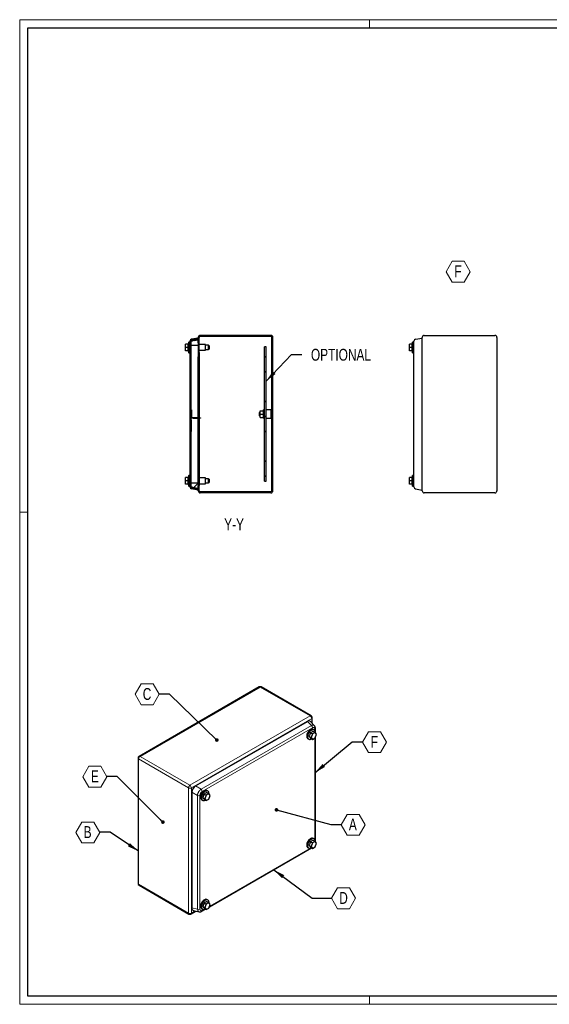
# Model space of a CAD drawing. Header units: millimetres. Extents: x 0 to 1682, y 0 to 1188.
# Tile 1 of 3: x 0 to 639, y 0 to 1188. Entities that reach past the tile are written whole.
import ezdxf

# ---------------------------------------------------------------- set-up
doc = ezdxf.new("R2010")
doc.units = ezdxf.units.MM
doc.header["$LTSCALE"] = 2
doc.styles.add('SLDTEXTSTYLE0', font='TXT', dxfattribs={"width": 0.75})
doc.dimstyles.new('SLDDIMSTYLE4', dxfattribs={"dimtxt": 0.18, "dimasz": 4.34188, "dimexe": 0, "dimexo": 0.0625, "dimgap": 0, "dimtad": 0, "dimtih": 1, "dimtoh": 1, "dimdec": 0, "dimrnd": 1e-09, "dimzin": 0, "dimdsep": 46, "dimtxsty": 'Standard', "dimblk1": 'DOT', "dimblk2": 'DOT', "dimsah": 1, "dimcen": 0.09, "dimadec": 0, "dimazin": 0, "dimtfac": 4.34188, "dimtdec": 0, "dimtofl": 0, "dimtmove": 0, "dimatfit": 3, "dimldrblk": 'DOT', "dimfxl": 1, "dimfrac": 2, "dimtolj": 1, "dimtzin": 0, "dimarcsym": 0})
doc.dimstyles.new('SLDDIMSTYLE5', dxfattribs={"dimtxt": 0.18, "dimasz": 14.111111, "dimexe": 0, "dimexo": 0.0625, "dimgap": 0, "dimtad": 0, "dimtih": 1, "dimtoh": 1, "dimdec": 0, "dimrnd": 1e-09, "dimzin": 0, "dimdsep": 46, "dimtxsty": 'Standard', "dimsah": 1, "dimcen": 0.09, "dimadec": 0, "dimazin": 0, "dimtfac": 14.111111, "dimtdec": 0, "dimtofl": 0, "dimtmove": 0, "dimatfit": 3, "dimfxl": 1, "dimfrac": 2, "dimtolj": 1, "dimtzin": 0, "dimarcsym": 0})
pattern_1 = [(45, (0, 0), (-35.921, 35.921), []), (45, (17.96, 0), (-35.921, 35.921), []), (45, (35.92, 0), (-35.921, 35.921), [])]

# ---------------------------------------------------------------- blocks, each defined once
blk = doc.blocks.new('SW_NOTE_0_9')
at = {"color": 0, "linetype": 'Continuous', "lineweight": 18}
for p, q in [((-9.8, 10.8), (-2.6, 23.4)), ((-2.6, 23.4), (11.8, 23.4)), ((11.8, 23.4), (19.1, 10.8)), ((-2.6, -1.7), (-9.8, 10.8)), ((19.1, 10.8), (11.8, -1.7)), ((11.8, -1.7), (-2.6, -1.7))]:
    blk.add_line(p, q, dxfattribs=at)
at = {"color": 0, "linetype": 'Continuous', "lineweight": 18, "insert": (0, 18.4), "char_height": 14.3, "attachment_point": 1, "style": 'SLDTEXTSTYLE0'}
blk.add_mtext('F', dxfattribs=at)
blk = doc.blocks.new('SW_NOTE_0_13')
at = {"color": 0, "linetype": 'Continuous', "lineweight": 18}
for p, q in [((-28.9, -0.2), (-21.7, 12.3)), ((-21.7, 12.3), (-7.2, 12.3)), ((-7.2, 12.3), (0, -0.2)), ((-21.7, -12.8), (-28.9, -0.2)), ((0, -0.2), (-7.2, -12.8)), ((-7.2, -12.8), (-21.7, -12.8))]:
    blk.add_line(p, q, dxfattribs=at)
at = {"color": 0, "linetype": 'Continuous', "lineweight": 18, "insert": (-14.6, 7.3), "char_height": 14.3, "attachment_point": 2, "style": 'SLDTEXTSTYLE0'}
blk.add_mtext('C', dxfattribs=at)
blk = doc.blocks.new('_Dot')
at = {"color": 0, "linetype": 'ByBlock', "lineweight": -2}
blk.add_line((-0.5, 0), (-1, 0), dxfattribs=at)
at = {"color": 0, "linetype": 'ByBlock', "const_width": 0.5}
blk.add_lwpolyline([(-0.25, 0, 1), (0.25, 0, 1)], format="xyb", close=True, dxfattribs=at)
blk = doc.blocks.new('SW_NOTE_0_14')
at = {"color": 0, "linetype": 'Continuous', "lineweight": 18}
for p, q in [((-28.9, -0.2), (-21.7, 12.3)), ((-21.7, 12.3), (-7.2, 12.3)), ((-7.2, 12.3), (0, -0.2)), ((-21.7, -12.8), (-28.9, -0.2)), ((0, -0.2), (-7.2, -12.8)), ((-7.2, -12.8), (-21.7, -12.8))]:
    blk.add_line(p, q, dxfattribs=at)
at = {"color": 0, "linetype": 'Continuous', "lineweight": 18, "insert": (-14.6, 7.3), "char_height": 14.3, "attachment_point": 2, "style": 'SLDTEXTSTYLE0'}
blk.add_mtext('B', dxfattribs=at)
blk = doc.blocks.new('SW_NOTE_0_15')
at = {"color": 0, "linetype": 'Continuous', "lineweight": 18}
for p, q in [((-28.9, -0.2), (-21.7, 12.3)), ((-21.7, 12.3), (-7.2, 12.3)), ((-7.2, 12.3), (0, -0.2)), ((-21.7, -12.8), (-28.9, -0.2)), ((0, -0.2), (-7.2, -12.8)), ((-7.2, -12.8), (-21.7, -12.8))]:
    blk.add_line(p, q, dxfattribs=at)
at = {"color": 0, "linetype": 'Continuous', "lineweight": 18, "insert": (-14.4, 7.3), "char_height": 14.3, "attachment_point": 2, "style": 'SLDTEXTSTYLE0'}
blk.add_mtext('E', dxfattribs=at)
blk = doc.blocks.new('SW_NOTE_0_16')
at = {"color": 0, "linetype": 'Continuous', "lineweight": 18}
for p, q in [((0, -0.2), (7.2, 12.3)), ((7.2, 12.3), (21.7, 12.3)), ((21.7, 12.3), (28.9, -0.2)), ((7.2, -12.8), (0, -0.2)), ((28.9, -0.2), (21.7, -12.8)), ((21.7, -12.8), (7.2, -12.8))]:
    blk.add_line(p, q, dxfattribs=at)
at = {"color": 0, "linetype": 'Continuous', "lineweight": 18, "insert": (14.3, 7.3), "char_height": 14.3, "attachment_point": 2, "style": 'SLDTEXTSTYLE0'}
blk.add_mtext('D', dxfattribs=at)
blk = doc.blocks.new('SW_NOTE_0_17')
at = {"color": 0, "linetype": 'Continuous', "lineweight": 18}
for p, q in [((0, -0.2), (7.2, 12.3)), ((7.2, 12.3), (21.7, 12.3)), ((21.7, 12.3), (28.9, -0.2)), ((7.2, -12.8), (0, -0.2)), ((28.9, -0.2), (21.7, -12.8)), ((21.7, -12.8), (7.2, -12.8))]:
    blk.add_line(p, q, dxfattribs=at)
at = {"color": 0, "linetype": 'Continuous', "lineweight": 18, "insert": (13.9, 7.3), "char_height": 14.3, "attachment_point": 2, "style": 'SLDTEXTSTYLE0'}
blk.add_mtext('A', dxfattribs=at)
blk = doc.blocks.new('SW_NOTE_0_18')
at = {"color": 0, "linetype": 'Continuous', "lineweight": 18}
for p, q in [((0, -0.2), (7.2, 12.3)), ((7.2, 12.3), (21.7, 12.3)), ((21.7, 12.3), (28.9, -0.2)), ((7.2, -12.8), (0, -0.2)), ((28.9, -0.2), (21.7, -12.8)), ((21.7, -12.8), (7.2, -12.8))]:
    blk.add_line(p, q, dxfattribs=at)
at = {"color": 0, "linetype": 'Continuous', "lineweight": 18, "insert": (14.3, 7.3), "char_height": 14.3, "attachment_point": 2, "style": 'SLDTEXTSTYLE0'}
blk.add_mtext('F', dxfattribs=at)

msp = doc.modelspace()

# ---------------------------------------------------------------- hatches: boundary and pattern name
at = {"linetype": 'Continuous', "lineweight": 18}
h = msp.add_hatch(dxfattribs=at)
h.set_pattern_fill('Metalli DIN 128', scale=2, style=0, pattern_type=2)
h.set_pattern_definition(pattern_1)
edge = h.paths.add_edge_path(flags=0)
edge.add_line((215.392, 803.61), (207.376, 802.196))
edge.add_arc((207.792, 799.833), 2.4, 100, 180)
edge.add_line((205.392, 799.833), (205.392, 624.037))
edge.add_arc((207.792, 624.037), 2.4, 180, 260)
edge.add_line((207.376, 621.674), (215.392, 620.26))
edge.add_line((215.392, 620.26), (215.392, 621.479))
edge.add_line((215.392, 621.479), (207.584, 622.855))
edge.add_arc((207.792, 624.037), 1.2, 180, 260, ccw=False)
edge.add_line((206.592, 624.037), (206.592, 799.833))
edge.add_arc((207.792, 799.833), 1.2, 100, 180, ccw=False)
edge.add_line((207.584, 801.015), (215.392, 802.392))
edge.add_line((215.392, 802.392), (215.392, 803.61))
h = msp.add_hatch(dxfattribs=at)
h.set_pattern_fill('Metalli DIN 128', scale=2, style=0, pattern_type=2)
h.set_pattern_definition(pattern_1)
h.paths.add_polyline_path([(215.392, 794.685), (215.392, 801.735), (210.792, 800.924), (210.392, 801.238), (206.592, 799.385), (206.592, 794.685)], flags=0)
h = msp.add_hatch(dxfattribs=at)
h.set_pattern_fill('Metalli DIN 128', scale=2, style=0, pattern_type=2)
h.set_pattern_definition(pattern_1)
edge = h.paths.add_edge_path(flags=0)
edge.add_line((215.392, 625.735), (215.392, 619.335))
edge.add_arc((217.792, 619.335), 2.4, 180, 270)
edge.add_line((217.792, 616.935), (302.992, 616.935))
edge.add_arc((302.992, 619.335), 2.4, 270, 360)
edge.add_line((305.392, 619.335), (305.392, 804.535))
edge.add_arc((302.992, 804.535), 2.4, 0, 90)
edge.add_line((302.992, 806.935), (217.792, 806.935))
edge.add_arc((217.792, 804.535), 2.4, 90, 180)
edge.add_line((215.392, 804.535), (215.392, 798.135))
edge.add_line((215.392, 798.135), (216.592, 798.135))
edge.add_line((216.592, 798.135), (216.592, 804.535))
edge.add_arc((217.792, 804.535), 1.2, 90, 180, ccw=False)
edge.add_line((217.792, 805.735), (302.992, 805.735))
edge.add_arc((302.992, 804.535), 1.2, 0, 90, ccw=False)
edge.add_line((304.192, 804.535), (304.192, 619.335))
edge.add_arc((302.992, 619.335), 1.2, 270, 360, ccw=False)
edge.add_line((302.992, 618.135), (217.792, 618.135))
edge.add_arc((217.792, 619.335), 1.2, 180, 270, ccw=False)
edge.add_line((216.592, 619.335), (216.592, 625.735))
edge.add_line((216.592, 625.735), (215.392, 625.735))
h = msp.add_hatch(dxfattribs=at)
h.set_pattern_fill('Metalli DIN 128', scale=2, style=0, pattern_type=2)
h.set_pattern_definition(pattern_1)
h.paths.add_polyline_path([(297.192, 630.935), (297.192, 792.935), (295.192, 792.935), (295.192, 630.935)], flags=0)
h = msp.add_hatch(dxfattribs=at)
h.set_pattern_fill('Metalli DIN 128', scale=2, style=0, pattern_type=2)
h.set_pattern_definition(pattern_1)
h.paths.add_polyline_path([(210.392, 622.632), (210.792, 622.946), (215.392, 622.135), (215.392, 629.185), (206.592, 629.185), (206.592, 624.485)], flags=0)

# ---------------------------------------------------------------- linework, layer by layer
at = {"color": 7, "linetype": 'Continuous', "lineweight": 18}
for p, q in [((0.007, 1187.837), (0.007, -0.163)), ((1682.007, 1187.837), (0.007, 1187.837)), ((422.007, 1177.837), (422.007, 1187.837)), ((10.007, 593.837), (0.007, 593.837)), ((1672.007, 9.837), (10.007, 9.837)), ((422.007, 9.837), (422.007, -0.163)), ((0.007, -0.163), (1682.007, -0.163))]:
    msp.add_line(p, q, dxfattribs=at)
at = {"color": 7, "linetype": 'Continuous', "lineweight": 25}
for p, q in [((10.007, 9.837), (10.007, 1177.837)), ((10.007, 1177.837), (1672.007, 1177.837)), ((199.792, 792.435), (199.792, 796.435)), ((203.342, 796.435), (199.792, 796.435)), ((203.792, 798.86), (203.188, 796.435)), ((203.792, 786.01), (203.792, 798.86)), ((204.792, 798.835), (203.792, 798.835)), ((205.392, 798.86), (204.792, 798.86)), ((204.792, 786.01), (204.792, 798.86)), ((205.392, 799.833), (205.392, 624.037)), ((206.592, 799.385), (210.392, 801.238)), ((206.592, 799.833), (206.592, 624.037)), ((206.592, 794.685), (206.592, 799.385)), ((215.392, 803.61), (207.376, 802.196)), ((215.392, 802.392), (207.584, 801.015)), ((210.392, 801.238), (210.792, 800.924)), ((210.792, 800.924), (215.392, 801.735)), ((215.392, 798.135), (215.392, 804.535)), ((215.392, 803.61), (215.392, 802.392)), ((215.392, 801.735), (215.392, 794.685)), ((215.392, 798.135), (216.592, 798.135)), ((216.592, 798.135), (216.592, 804.535)), ((216.592, 792.335), (216.592, 798.135)), ((302.992, 806.935), (217.792, 806.935)), ((302.992, 805.735), (217.792, 805.735)), ((304.192, 619.335), (304.192, 804.535)), ((305.392, 619.335), (305.392, 804.535)), ((469.941, 792.435), (469.941, 796.435)), ((473.491, 796.435), (469.941, 796.435)), ((473.941, 798.86), (473.336, 796.435)), ((473.941, 786.01), (473.941, 798.86)), ((474.941, 798.835), (473.941, 798.835)), ((475.541, 798.86), (474.941, 798.86)), ((474.941, 786.01), (474.941, 798.86)), ((475.541, 627.894), (475.541, 795.976)), ((477.524, 802.196), (485.541, 803.61)), ((485.541, 619.335), (485.541, 804.535)), ((487.941, 806.935), (573.141, 806.935)), ((575.541, 804.535), (575.541, 619.335)), ((199.792, 788.435), (199.792, 792.435)), ((203.342, 792.435), (199.792, 792.435)), ((203.342, 788.435), (199.792, 788.435)), ((203.188, 788.435), (203.792, 786.01)), ((203.792, 786.035), (204.792, 786.035)), ((204.792, 786.01), (205.392, 786.01)), ((215.392, 794.685), (206.592, 794.685)), ((215.392, 794.685), (215.392, 781.085)), ((216.592, 786.335), (215.392, 786.335)), ((224.212, 795.935), (216.592, 795.935)), ((216.592, 786.335), (216.592, 792.335)), ((216.592, 788.935), (224.212, 788.935)), ((216.592, 786.335), (216.592, 707.435)), ((224.212, 788.935), (224.212, 795.935)), ((227.892, 794.935), (224.212, 794.935)), ((224.212, 789.935), (227.892, 789.935)), ((228.392, 794.435), (227.892, 794.935)), ((227.892, 789.935), (227.892, 794.935)), ((227.892, 789.935), (228.392, 790.435)), ((228.392, 794.435), (228.392, 790.435)), ((295.192, 630.935), (295.192, 792.935)), ((297.192, 792.935), (295.192, 792.935)), ((297.192, 630.935), (297.192, 792.935)), ((473.491, 792.435), (469.941, 792.435)), ((469.941, 788.435), (469.941, 792.435)), ((473.491, 788.435), (469.941, 788.435)), ((473.336, 788.435), (473.941, 786.01)), ((473.941, 786.035), (474.941, 786.035)), ((474.941, 786.01), (475.541, 786.01)), ((215.392, 707.435), (215.392, 781.085)), ((206.592, 716.935), (207.092, 716.935)), ((207.092, 716.435), (206.592, 716.435)), ((207.092, 716.935), (207.092, 716.435)), ((207.092, 716.435), (207.092, 707.435)), ((289.692, 714.435), (289.192, 713.935)), ((289.192, 709.935), (289.192, 713.935)), ((290.192, 714.435), (289.692, 714.435)), ((289.692, 714.435), (289.692, 709.435)), ((290.192, 711.935), (290.192, 715.935)), ((290.192, 715.935), (294.192, 715.935)), ((295.192, 716.935), (294.192, 716.935)), ((294.192, 706.935), (294.192, 716.935)), ((303.192, 716.935), (297.192, 716.935)), ((303.192, 706.935), (303.192, 716.935)), ((304.192, 714.935), (303.192, 714.935)), ((209.392, 706.935), (206.592, 706.935)), ((206.642, 704.935), (206.592, 704.935)), ((206.642, 704.935), (206.642, 690.935)), ((206.692, 703.435), (206.642, 703.435)), ((206.692, 703.435), (206.692, 692.435)), ((209.392, 707.435), (207.092, 707.435)), ((209.392, 706.935), (209.392, 707.435)), ((217.392, 707.435), (209.392, 707.435)), ((209.392, 706.935), (217.392, 706.935)), ((215.392, 642.785), (215.392, 706.935)), ((216.592, 706.935), (216.592, 637.535)), ((217.392, 706.935), (217.392, 707.435)), ((217.392, 707.435), (217.892, 707.435)), ((217.892, 706.935), (217.392, 706.935)), ((217.892, 707.435), (217.892, 706.935)), ((289.192, 709.935), (289.692, 709.435)), ((289.692, 709.435), (290.192, 709.435)), ((290.192, 711.935), (294.192, 711.935)), ((290.192, 707.935), (290.192, 711.935)), ((290.192, 707.935), (294.192, 707.935)), ((294.192, 706.935), (295.192, 706.935)), ((297.192, 706.935), (303.192, 706.935)), ((303.192, 708.935), (304.192, 708.935)), ((206.592, 690.935), (206.642, 690.935)), ((206.642, 692.435), (206.692, 692.435)), ((304.152, 694.835), (304.102, 694.835)), ((304.102, 683.835), (304.102, 694.835)), ((304.192, 696.335), (304.152, 696.335)), ((304.152, 682.335), (304.152, 696.335)), ((304.102, 683.835), (304.152, 683.835)), ((304.152, 682.335), (304.192, 682.335)), ((215.392, 629.185), (215.392, 642.785)), ((199.792, 631.435), (199.792, 635.435)), ((203.342, 635.435), (199.792, 635.435)), ((199.792, 627.435), (199.792, 631.435)), ((203.342, 631.435), (199.792, 631.435)), ((203.792, 637.86), (203.188, 635.435)), ((203.792, 625.01), (203.792, 637.86)), ((204.792, 637.835), (203.792, 637.835)), ((205.392, 637.86), (204.792, 637.86)), ((204.792, 625.01), (204.792, 637.86)), ((216.592, 637.535), (215.392, 637.535)), ((216.592, 637.535), (216.592, 631.535)), ((224.212, 634.935), (216.592, 634.935)), ((216.592, 631.535), (216.592, 625.735)), ((224.212, 627.935), (224.212, 634.935)), ((227.892, 633.935), (224.212, 633.935)), ((228.392, 633.435), (227.892, 633.935)), ((227.892, 628.935), (227.892, 633.935)), ((228.392, 633.435), (228.392, 629.435)), ((295.192, 630.935), (297.192, 630.935)), ((469.941, 631.435), (469.941, 635.435)), ((473.491, 635.435), (469.941, 635.435)), ((469.941, 627.435), (469.941, 631.435)), ((473.491, 631.435), (469.941, 631.435)), ((473.941, 637.86), (473.336, 635.435)), ((473.941, 625.01), (473.941, 637.86)), ((474.941, 637.835), (473.941, 637.835)), ((475.541, 637.86), (474.941, 637.86)), ((474.941, 625.01), (474.941, 637.86)), ((203.342, 627.435), (199.792, 627.435)), ((203.188, 627.435), (203.792, 625.01)), ((203.792, 625.035), (204.792, 625.035)), ((204.792, 625.01), (205.392, 625.01)), ((206.592, 624.485), (206.592, 629.185)), ((206.592, 629.185), (215.392, 629.185)), ((210.392, 622.632), (206.592, 624.485)), ((215.392, 620.26), (207.376, 621.674)), ((215.392, 621.479), (207.584, 622.855)), ((210.792, 622.946), (210.392, 622.632)), ((215.392, 622.135), (210.792, 622.946)), ((215.392, 629.185), (215.392, 622.135)), ((215.392, 625.735), (216.592, 625.735)), ((215.392, 619.335), (215.392, 625.735)), ((215.392, 621.479), (215.392, 620.26)), ((216.592, 627.935), (224.212, 627.935)), ((216.592, 619.335), (216.592, 625.735)), ((302.992, 618.135), (217.792, 618.135)), ((224.212, 628.935), (227.892, 628.935)), ((227.892, 628.935), (228.392, 629.435)), ((473.491, 627.435), (469.941, 627.435)), ((473.336, 627.435), (473.941, 625.01)), ((473.941, 625.035), (474.941, 625.035)), ((474.941, 625.01), (475.541, 625.01)), ((477.524, 621.674), (485.541, 620.26)), ((302.992, 616.935), (217.792, 616.935)), ((573.141, 616.935), (487.941, 616.935)), ((288.997, 382.719), (143.899, 298.956)), ((351.642, 347.94), (291.397, 382.719)), ((352.842, 338.817), (352.842, 345.862)), ((212.093, 263.28), (347.087, 341.21)), ((355.49, 335.98), (350.694, 341.119)), ((356.588, 327.418), (356.588, 332.872)), ((348.838, 323.258), (351.348, 321.809)), ((350.471, 327.467), (352.981, 326.018)), ((350.471, 320.935), (352.981, 319.486)), ((352.981, 326.018), (351.348, 321.809)), ((351.348, 321.809), (352.981, 319.486)), ((356.247, 327.903), (352.981, 326.018)), ((352.981, 319.486), (356.247, 321.371)), ((353.737, 329.352), (356.247, 327.903)), ((354.291, 331.3), (353.867, 331.545)), ((354.702, 331.033), (354.278, 331.278)), ((357.88, 325.58), (356.247, 327.903)), ((356.247, 321.371), (357.88, 325.58)), ((356.588, 195.955), (356.588, 322.251)), ((347.442, 320.416), (347.866, 320.171)), ((347.879, 320.193), (348.303, 319.948)), ((351.786, 320.081), (351.867, 320.129)), ((142.699, 296.877), (142.699, 145.654)), ((207.695, 255.662), (207.695, 116.107)), ((222.485, 253.582), (224.995, 252.133)), ((224.995, 252.133), (223.362, 247.924)), ((228.261, 254.018), (224.995, 252.133)), ((225.751, 255.467), (228.261, 254.018)), ((226.305, 257.415), (225.88, 257.66)), ((226.716, 257.149), (226.292, 257.393)), ((229.894, 251.695), (228.261, 254.018)), ((228.261, 247.486), (229.894, 251.695)), ((219.456, 246.531), (219.88, 246.286)), ((219.893, 246.308), (220.317, 246.063)), ((220.852, 249.373), (223.362, 247.924)), ((222.485, 247.05), (224.995, 245.601)), ((223.362, 247.924), (224.995, 245.601)), ((223.8, 246.196), (223.881, 246.244)), ((224.995, 245.601), (228.261, 247.486)), ((348.838, 191.795), (351.348, 190.346)), ((350.471, 196.004), (352.981, 194.555)), ((352.981, 194.555), (351.348, 190.346)), ((351.348, 190.346), (352.981, 188.023)), ((356.247, 196.44), (352.981, 194.555)), ((353.737, 197.889), (356.247, 196.44)), ((354.291, 199.837), (353.867, 200.082)), ((354.702, 199.57), (354.278, 199.815)), ((357.88, 194.117), (356.247, 196.44)), ((356.247, 189.908), (357.88, 194.117)), ((228.754, 117.293), (352.128, 188.515)), ((347.442, 188.953), (347.866, 188.708)), ((347.879, 188.73), (348.303, 188.485)), ((350.471, 189.472), (352.981, 188.023)), ((351.786, 188.618), (351.867, 188.666)), ((352.981, 188.023), (356.247, 189.908)), ((143.899, 143.575), (204.144, 108.796)), ((222.485, 122.119), (224.995, 120.67)), ((224.995, 120.67), (223.362, 116.461)), ((228.261, 122.555), (224.995, 120.67)), ((225.751, 124.004), (228.261, 122.555)), ((226.305, 125.952), (225.88, 126.197)), ((226.716, 125.685), (226.292, 125.93)), ((229.894, 120.232), (228.261, 122.555)), ((228.261, 116.023), (229.894, 120.232)), ((206.544, 108.796), (212.645, 112.319)), ((209.578, 113.028), (216.426, 111.445)), ((219.456, 115.068), (219.88, 114.823)), ((219.667, 112.047), (224.141, 114.63)), ((219.893, 114.845), (220.317, 114.6)), ((220.852, 117.91), (223.362, 116.461)), ((222.485, 115.587), (224.995, 114.138)), ((223.362, 116.461), (224.995, 114.138)), ((223.8, 114.733), (223.881, 114.781)), ((224.995, 114.138), (228.261, 116.023)), ((1672.007, 9.837), (10.007, 9.837))]:
    msp.add_line(p, q, dxfattribs=at)
at = {"color": 8, "linetype": 'Continuous', "lineweight": 18}
for p, q in [((290.197, 382.6), (145.099, 298.837)), ((350.442, 347.821), (290.197, 382.6)), ((205.344, 264.058), (350.442, 347.821)), ((352.139, 344.882), (207.041, 261.118)), ((352.139, 339.571), (352.139, 344.882)), ((218.762, 259.43), (351.756, 336.206)), ((353.159, 333.467), (220.164, 256.691)), ((351.756, 336.206), (347.087, 341.21)), ((355.886, 329.955), (355.886, 331.892)), ((355.886, 198.492), (355.886, 321.162)), ((145.099, 298.837), (205.344, 264.058)), ((203.647, 261.118), (143.401, 295.897)), ((143.401, 295.897), (143.401, 144.674)), ((218.762, 259.43), (212.093, 263.28)), ((203.647, 109.895), (203.647, 261.118)), ((207.041, 261.118), (207.041, 109.895)), ((214.363, 251.812), (207.695, 255.662)), ((214.363, 114.566), (214.363, 251.812)), ((217.437, 251.967), (217.437, 114.721)), ((229.16, 118.339), (349.829, 188)), ((143.401, 144.674), (203.647, 109.895)), ((207.041, 109.895), (211.641, 112.551)), ((214.363, 114.566), (207.695, 116.107)), ((220.164, 113.146), (221.842, 114.115))]:
    msp.add_line(p, q, dxfattribs=at)
at = {"color": 7, "linetype": 'Continuous', "lineweight": 25, "flags": 128}
for points in [[(353.867, 331.545), (353.325, 331.766), (352.626, 331.845), (351.863, 331.735), (351.062, 331.441), (350.247, 330.971), (349.446, 330.34), (348.683, 329.569), (347.984, 328.683), (347.371, 327.71), (346.863, 326.682), (346.477, 325.631), (346.225, 324.591), (346.116, 323.596), (346.152, 322.677), (346.334, 321.865), (346.654, 321.185), (347.102, 320.659), (347.442, 320.416)], [(354.562, 331.115), (354.362, 331.257), (353.749, 331.521), (353.05, 331.6), (352.287, 331.49), (351.486, 331.196), (350.671, 330.726), (349.87, 330.095), (349.108, 329.324), (348.408, 328.438), (347.795, 327.465), (347.287, 326.437), (346.901, 325.386), (346.649, 324.346), (346.54, 323.351), (346.577, 322.432), (346.758, 321.62), (347.078, 320.94), (347.527, 320.414), (348.09, 320.059), (348.162, 320.029)], [(354.278, 331.278), (354.128, 331.358), (353.461, 331.554), (352.714, 331.552), (351.91, 331.352), (351.079, 330.961), (350.247, 330.392), (349.444, 329.665), (348.696, 328.803), (348.03, 327.837), (347.467, 326.8), (347.028, 325.726), (346.726, 324.653), (346.573, 323.616), (346.573, 322.652), (346.726, 321.793), (347.028, 321.068), (347.467, 320.501), (347.879, 320.193)], [(356.327, 327.79), (356.324, 328.183), (356.215, 329.052), (355.963, 329.801), (355.577, 330.406), (355.07, 330.849), (354.456, 331.113), (353.757, 331.192), (352.994, 331.082), (352.193, 330.788), (351.379, 330.317), (350.577, 329.687), (349.815, 328.916), (349.115, 328.03), (348.502, 327.057), (347.994, 326.029), (347.608, 324.978), (347.357, 323.938), (347.247, 322.943), (347.284, 322.024), (347.465, 321.212), (347.785, 320.532), (348.234, 320.006), (348.797, 319.651), (349.456, 319.478), (350.189, 319.494), (350.975, 319.697), (351.786, 320.081), (351.786, 320.081)], [(225.88, 257.66), (225.339, 257.881), (224.639, 257.96), (223.877, 257.85), (223.075, 257.556), (222.261, 257.086), (221.459, 256.455), (220.697, 255.684), (219.998, 254.798), (219.384, 253.825), (218.877, 252.797), (218.491, 251.746), (218.239, 250.706), (218.13, 249.711), (218.166, 248.792), (218.347, 247.98), (218.667, 247.3), (219.116, 246.774), (219.456, 246.531)], [(226.575, 257.23), (226.376, 257.372), (225.763, 257.637), (225.064, 257.715), (224.301, 257.606), (223.5, 257.311), (222.685, 256.841), (221.884, 256.21), (221.121, 255.439), (220.422, 254.553), (219.809, 253.58), (219.301, 252.552), (218.915, 251.501), (218.663, 250.461), (218.554, 249.466), (218.59, 248.547), (218.772, 247.735), (219.092, 247.055), (219.54, 246.529), (220.103, 246.174), (220.176, 246.144)], [(226.292, 257.393), (226.141, 257.473), (225.475, 257.669), (224.727, 257.667), (223.924, 257.468), (223.092, 257.076), (222.261, 256.507), (221.458, 255.78), (220.71, 254.918), (220.044, 253.953), (219.481, 252.915), (219.041, 251.841), (218.74, 250.768), (218.586, 249.731), (218.586, 248.767), (218.74, 247.908), (219.041, 247.183), (219.481, 246.616), (219.893, 246.308)], [(228.341, 253.905), (228.338, 254.298), (228.229, 255.167), (227.977, 255.916), (227.591, 256.521), (227.083, 256.964), (226.47, 257.228), (225.771, 257.307), (225.008, 257.197), (224.207, 256.903), (223.392, 256.432), (222.591, 255.802), (221.828, 255.031), (221.129, 254.145), (220.516, 253.172), (220.008, 252.144), (219.622, 251.093), (219.37, 250.053), (219.261, 249.058), (219.297, 248.139), (219.479, 247.327), (219.799, 246.647), (220.248, 246.121), (220.81, 245.766), (221.469, 245.594), (222.203, 245.609), (222.988, 245.812), (223.8, 246.196), (223.8, 246.196)], [(353.867, 200.082), (353.325, 200.303), (352.626, 200.382), (351.863, 200.272), (351.062, 199.978), (350.247, 199.507), (349.446, 198.877), (348.683, 198.106), (347.984, 197.22), (347.371, 196.247), (346.863, 195.219), (346.477, 194.168), (346.225, 193.128), (346.116, 192.133), (346.152, 191.214), (346.334, 190.402), (346.654, 189.722), (347.102, 189.196), (347.442, 188.953)], [(354.562, 199.652), (354.362, 199.794), (353.749, 200.058), (353.05, 200.137), (352.287, 200.027), (351.486, 199.733), (350.671, 199.263), (349.87, 198.632), (349.108, 197.861), (348.408, 196.975), (347.795, 196.002), (347.287, 194.974), (346.901, 193.923), (346.649, 192.883), (346.54, 191.888), (346.577, 190.969), (346.758, 190.157), (347.078, 189.477), (347.527, 188.951), (348.09, 188.596), (348.162, 188.566)], [(354.278, 199.815), (354.128, 199.894), (353.461, 200.091), (352.714, 200.089), (351.91, 199.889), (351.079, 199.498), (350.247, 198.929), (349.444, 198.202), (348.696, 197.34), (348.03, 196.374), (347.467, 195.337), (347.028, 194.263), (346.726, 193.19), (346.573, 192.153), (346.573, 191.189), (346.726, 190.33), (347.028, 189.604), (347.467, 189.038), (347.879, 188.73)], [(356.327, 196.327), (356.324, 196.72), (356.215, 197.589), (355.963, 198.338), (355.577, 198.943), (355.07, 199.385), (354.456, 199.65), (353.757, 199.729), (352.994, 199.619), (352.193, 199.325), (351.379, 198.854), (350.577, 198.224), (349.815, 197.453), (349.115, 196.567), (348.502, 195.594), (347.994, 194.566), (347.608, 193.515), (347.357, 192.475), (347.247, 191.48), (347.284, 190.561), (347.465, 189.749), (347.785, 189.069), (348.234, 188.543), (348.797, 188.188), (349.456, 188.015), (350.189, 188.031), (350.975, 188.234), (351.786, 188.618), (351.786, 188.618)], [(225.88, 126.197), (225.339, 126.418), (224.639, 126.497), (223.877, 126.387), (223.075, 126.093), (222.261, 125.622), (221.459, 124.992), (220.697, 124.221), (219.998, 123.335), (219.384, 122.362), (218.877, 121.334), (218.491, 120.283), (218.239, 119.243), (218.13, 118.248), (218.166, 117.329), (218.347, 116.517), (218.667, 115.837), (219.116, 115.311), (219.456, 115.068)], [(226.575, 125.767), (226.376, 125.909), (225.763, 126.173), (225.064, 126.252), (224.301, 126.142), (223.5, 125.848), (222.685, 125.378), (221.884, 124.747), (221.121, 123.976), (220.422, 123.09), (219.809, 122.117), (219.301, 121.089), (218.915, 120.038), (218.663, 118.998), (218.554, 118.003), (218.59, 117.084), (218.772, 116.272), (219.092, 115.592), (219.54, 115.066), (220.103, 114.711), (220.176, 114.681)], [(226.292, 125.93), (226.141, 126.01), (225.475, 126.206), (224.727, 126.204), (223.924, 126.004), (223.092, 125.613), (222.261, 125.044), (221.458, 124.317), (220.71, 123.455), (220.044, 122.489), (219.481, 121.452), (219.041, 120.378), (218.74, 119.305), (218.586, 118.268), (218.586, 117.304), (218.74, 116.445), (219.041, 115.72), (219.481, 115.153), (219.893, 114.845)], [(228.341, 122.442), (228.338, 122.835), (228.229, 123.704), (227.977, 124.453), (227.591, 125.058), (227.083, 125.501), (226.47, 125.765), (225.771, 125.844), (225.008, 125.734), (224.207, 125.44), (223.392, 124.969), (222.591, 124.339), (221.828, 123.568), (221.129, 122.682), (220.516, 121.709), (220.008, 120.681), (219.622, 119.63), (219.37, 118.59), (219.261, 117.595), (219.297, 116.676), (219.479, 115.864), (219.799, 115.184), (220.248, 114.658), (220.81, 114.303), (221.469, 114.13), (222.203, 114.146), (222.988, 114.349), (223.8, 114.733), (223.8, 114.733)]]:
    msp.add_lwpolyline(points, dxfattribs=at)
at = {"color": 8, "linetype": 'Continuous', "lineweight": 18, "flags": 128}
msp.add_lwpolyline([(216.393, 111.493), (215.455, 111.923), (214.705, 113.001), (214.363, 114.566), (214.363, 114.566), (214.363, 114.566)], dxfattribs=at)
at = {"color": 7, "linetype": 'Continuous', "lineweight": 25}
for centre, radius, start, end in [((207.792, 799.833), 2.4, 100, 180), ((207.792, 799.833), 1.2, 100, 180), ((217.792, 804.535), 2.4, 90, 180), ((217.792, 804.535), 1.2, 90, 180), ((302.992, 804.535), 2.4, 0, 90), ((302.992, 804.535), 1.2, 0, 90), ((477.941, 799.833), 2.4, 100, 180), ((487.941, 804.535), 2.4, 90, 180), ((573.141, 804.535), 2.4, 0, 90), ((207.792, 624.037), 2.4, 180, 260), ((207.792, 624.037), 1.2, 180, 260), ((217.792, 619.335), 2.4, 180, 270), ((217.792, 619.335), 1.2, 180, 270), ((302.992, 619.335), 1.2, 270, 0), ((302.992, 619.335), 2.4, 270, 0), ((477.941, 624.037), 2.4, 180, 260), ((487.941, 619.335), 2.4, 180, 270), ((573.141, 619.335), 2.4, 270, 0), ((290.197, 380.641), 2.4, 60.002688, 119.997312), ((350.442, 345.862), 2.4, 360, 60.002688), ((348.837, 339.017), 2.805, 48.498557, 128.587093), ((145.099, 296.877), 2.4, 119.997312, 180), ((217.244, 255.227), 9.559, 122.605478, 177.394522), ((145.099, 145.654), 2.4, 180, 240.002688), ((205.344, 110.875), 2.4, 240.002688, 299.997312), ((210.54, 115.731), 2.87, 172.477237, 250.393772)]:
    msp.add_arc(centre, radius, start, end, dxfattribs=at)
at = {"color": 8, "linetype": 'Continuous', "lineweight": 18}
for centre, radius, start, end in [((289.494, 381.619), 1.207, 54.382423, 114.307119), ((290.9, 381.619), 1.207, 65.692881, 125.617577), ((351.145, 346.84), 1.207, 65.692881, 125.617577), ((348.455, 344.714), 3.688, 2.605478, 57.394522), ((351.641, 345.981), 1.207, 294.374658, 354.305201), ((349.41, 333.276), 3.754, 2.907263, 51.309164), ((355.395, 332.983), 1.196, 294.205879, 355.846627), ((147.086, 295.73), 3.688, 122.605478, 177.394522), ((144.396, 297.855), 1.207, 54.382423, 114.307119), ((143.9, 296.997), 1.207, 185.694799, 245.625342), ((207.331, 260.951), 3.688, 122.605478, 177.394522), ((203.357, 260.951), 3.688, 2.605478, 57.394522), ((205.344, 264.394), 3.689, 242.609672, 297.390328), ((215.727, 255.31), 3.754, 248.69388, 297.088783), ((216.415, 256.5), 3.754, 2.907263, 51.309164), ((143.9, 145.774), 1.207, 185.694799, 245.625342), ((144.543, 144.529), 1.151, 172.74417, 235.943649), ((204.789, 109.75), 1.151, 172.74417, 235.943649), ((205.344, 113.17), 3.689, 242.609672, 297.390328), ((205.899, 109.75), 1.151, 304.056351, 7.25583), ((215.727, 118.063), 3.754, 248.69388, 297.088783), ((218.969, 113.026), 1.201, 304.853067, 5.730392)]:
    msp.add_arc(centre, radius, start, end, dxfattribs=at)
at = {"color": 7, "linetype": 'Continuous', "lineweight": 25}
for points in [[(203.342, 792.435), (203.246, 793.102), (203.13, 794.435), (203.246, 795.768), (203.342, 796.435)], [(473.491, 792.435), (473.395, 793.102), (473.278, 794.435), (473.395, 795.768), (473.491, 796.435)], [(203.342, 788.435), (203.246, 789.102), (203.13, 790.435), (203.246, 791.768), (203.342, 792.435)], [(473.491, 788.435), (473.395, 789.102), (473.278, 790.435), (473.395, 791.768), (473.491, 792.435)], [(203.342, 631.435), (203.246, 632.102), (203.13, 633.435), (203.246, 634.768), (203.342, 635.435)], [(203.342, 627.435), (203.246, 628.102), (203.13, 629.435), (203.246, 630.768), (203.342, 631.435)], [(473.491, 631.435), (473.395, 632.102), (473.278, 633.435), (473.395, 634.768), (473.491, 635.435)], [(473.491, 627.435), (473.395, 628.102), (473.278, 629.435), (473.395, 630.768), (473.491, 631.435)], [(350.471, 327.467), (350.267, 326.726), (349.805, 325.276), (349.178, 323.92), (348.838, 323.258)], [(348.838, 323.258), (349.178, 322.832), (349.805, 322.01), (350.267, 321.283), (350.471, 320.935)], [(222.485, 253.582), (222.281, 252.841), (221.819, 251.391), (221.192, 250.035), (220.852, 249.373)], [(220.852, 249.373), (221.192, 248.947), (221.819, 248.125), (222.281, 247.398), (222.485, 247.05)], [(350.471, 196.004), (350.267, 195.263), (349.805, 193.813), (349.178, 192.457), (348.838, 191.795)], [(348.838, 191.795), (349.178, 191.369), (349.805, 190.546), (350.267, 189.82), (350.471, 189.472)], [(222.485, 122.119), (222.281, 121.378), (221.819, 119.928), (221.192, 118.572), (220.852, 117.91)], [(220.852, 117.91), (221.192, 117.484), (221.819, 116.662), (222.281, 115.935), (222.485, 115.587)]]:
    msp.add_open_spline(points, degree=3, dxfattribs=at)
for points, knots in [([(475.541, 795.976), (475.541, 796.231), (475.541, 796.481), (475.541, 796.973), (475.541, 797.217), (475.541, 797.683), (475.541, 797.904), (475.541, 798.323), (475.541, 798.521), (475.541, 798.876), (475.541, 799.036), (475.541, 799.318), (475.541, 799.438), (475.541, 799.632), (475.541, 799.707), (475.541, 799.808), (475.541, 799.833), (475.541, 799.833)], [0, 0, 0, 0, 0.125, 0.125, 0.25, 0.25, 0.375, 0.375, 0.5, 0.5, 0.625, 0.625, 0.75, 0.75, 0.875, 0.875, 1, 1, 1, 1]), ([(475.541, 624.037), (475.541, 624.037), (475.541, 624.063), (475.541, 624.163), (475.541, 624.238), (475.541, 624.432), (475.541, 624.552), (475.541, 624.834), (475.541, 624.994), (475.541, 625.35), (475.541, 625.548), (475.541, 625.966), (475.541, 626.187), (475.541, 626.653), (475.541, 626.897), (475.541, 627.389), (475.541, 627.639), (475.541, 627.894)], [0, 0, 0, 0, 0.125, 0.125, 0.25, 0.25, 0.375, 0.375, 0.5, 0.5, 0.625, 0.625, 0.75, 0.75, 0.875, 0.875, 1, 1, 1, 1]), ([(356.581, 332.897), (356.58, 333.039), (356.578, 333.477), (356.449, 334.22), (356.154, 335.021), (355.814, 335.624), (355.53, 335.913), (355.437, 336.007)], [0, 0, 0, 0, 0.12850993, 0.39485272, 0.64361511, 0.88394035, 1, 1, 1, 1]), ([(353.737, 329.352), (353.267, 329.003), (352.768, 328.667), (351.678, 328.037), (351.084, 327.742), (350.471, 327.467)], [0, 0, 0, 0, 0.5, 0.5, 1, 1, 1, 1]), ([(225.751, 255.467), (225.28, 255.118), (224.782, 254.782), (223.692, 254.152), (223.098, 253.857), (222.485, 253.582)], [0, 0, 0, 0, 0.5, 0.5, 1, 1, 1, 1]), ([(353.737, 197.889), (353.267, 197.54), (352.768, 197.204), (351.678, 196.574), (351.084, 196.279), (350.471, 196.004)], [0, 0, 0, 0, 0.5, 0.5, 1, 1, 1, 1]), ([(225.751, 124.004), (225.28, 123.655), (224.782, 123.319), (223.692, 122.689), (223.098, 122.394), (222.485, 122.119)], [0, 0, 0, 0, 0.5, 0.5, 1, 1, 1, 1]), ([(216.39, 111.472), (216.466, 111.449), (216.801, 111.351), (217.432, 111.343), (218.253, 111.45), (219.009, 111.696), (219.456, 111.938), (219.652, 112.044)], [0, 0, 0, 0, 0.07048353, 0.30871194, 0.55235055, 0.80464076, 1, 1, 1, 1])]:
    msp.add_open_spline(points, degree=3, knots=knots, dxfattribs=at)
at = {"color": 8, "linetype": 'Continuous', "lineweight": 18}
for points, knots in [([(351.756, 336.206), (351.756, 336.206), (352.1, 336.376), (352.969, 336.71), (354.211, 336.758), (355.118, 336.477), (355.376, 336.051), (355.417, 335.984)], [0, 0, 0, 0, 0.00001011, 0.23122692, 0.58467089, 0.9348975, 1, 1, 1, 1]), ([(355.886, 331.892), (355.886, 332.1), (355.868, 332.294), (355.798, 332.655), (355.745, 332.824), (355.607, 333.125), (355.523, 333.257), (355.325, 333.484), (355.21, 333.579), (354.959, 333.725), (354.822, 333.776), (354.525, 333.835), (354.367, 333.842), (354.039, 333.811), (353.868, 333.773), (353.516, 333.653), (353.339, 333.571), (353.159, 333.467)], [0, 0, 0, 0, 0.125, 0.125, 0.25, 0.25, 0.375, 0.375, 0.5, 0.5, 0.625, 0.625, 0.75, 0.75, 0.875, 0.875, 1, 1, 1, 1]), ([(214.363, 251.812), (214.369, 251.892), (214.376, 251.975), (214.394, 252.14), (214.404, 252.224), (214.44, 252.476), (214.471, 252.647), (214.544, 252.995), (214.586, 253.171), (214.685, 253.53), (214.74, 253.713), (214.923, 254.26), (215.067, 254.624), (215.397, 255.351), (215.585, 255.717), (215.989, 256.417), (216.207, 256.755), (216.557, 257.246), (216.678, 257.406), (216.922, 257.714), (217.047, 257.862), (217.426, 258.291), (217.688, 258.557), (218.089, 258.917), (218.223, 259.03), (218.425, 259.188), (218.492, 259.239), (218.627, 259.337), (218.695, 259.385), (218.762, 259.43)], [0, 0, 0, 0, 0.03125, 0.03125, 0.0625, 0.0625, 0.125, 0.125, 0.1875, 0.1875, 0.25, 0.25, 0.375, 0.375, 0.5, 0.5, 0.625, 0.625, 0.6875, 0.6875, 0.75, 0.75, 0.875, 0.875, 0.9375, 0.9375, 0.96875, 0.96875, 1, 1, 1, 1]), ([(220.164, 256.691), (219.984, 256.587), (219.806, 256.463), (219.454, 256.178), (219.283, 256.018), (218.956, 255.671), (218.798, 255.482), (218.501, 255.079), (218.364, 254.87), (218.113, 254.435), (217.998, 254.207), (217.799, 253.751), (217.715, 253.522), (217.578, 253.062), (217.525, 252.832), (217.455, 252.39), (217.437, 252.175), (217.437, 251.967)], [0, 0, 0, 0, 0.125, 0.125, 0.25, 0.25, 0.375, 0.375, 0.5, 0.5, 0.625, 0.625, 0.75, 0.75, 0.875, 0.875, 1, 1, 1, 1]), ([(217.437, 114.721), (217.437, 114.513), (217.455, 114.319), (217.525, 113.958), (217.578, 113.789), (217.715, 113.488), (217.799, 113.356), (217.998, 113.129), (218.113, 113.033), (218.364, 112.888), (218.501, 112.837), (218.798, 112.778), (218.956, 112.771), (219.283, 112.802), (219.454, 112.839), (219.806, 112.96), (219.984, 113.042), (220.164, 113.146)], [0, 0, 0, 0, 0.125, 0.125, 0.25, 0.25, 0.375, 0.375, 0.5, 0.5, 0.625, 0.625, 0.75, 0.75, 0.875, 0.875, 1, 1, 1, 1])]:
    msp.add_open_spline(points, degree=3, knots=knots, dxfattribs=at)

# ---------------------------------------------------------------- block references
at = {"color": 7, "linetype": 'Continuous', "lineweight": 18}
for name, p in [('SW_NOTE_0_9', (524.274, 872.999)), ('SW_NOTE_0_13', (168.205, 374.123)), ('SW_NOTE_0_18', (413.429, 316.34)), ('SW_NOTE_0_15', (105.048, 274.683)), ('SW_NOTE_0_17', (387.898, 216.676)), ('SW_NOTE_0_14', (96.537, 207.494)), ('SW_NOTE_0_16', (376.251, 127.986))]:
    msp.add_blockref(name, p, dxfattribs=at)

# ---------------------------------------------------------------- texts
at = {"color": 7, "linetype": 'Continuous', "lineweight": 18, "insert": (387.478, 790.707), "char_height": 14.2875, "attachment_point": 2, "style": 'SLDTEXTSTYLE0'}
msp.add_mtext('OPTIONAL', dxfattribs=at)
at = {"color": 7, "linetype": 'Continuous', "lineweight": 0, "insert": (258.536, 586.152), "char_height": 14.2875, "attachment_point": 2, "style": 'SLDTEXTSTYLE0'}
msp.add_mtext('Y-Y', dxfattribs=at)

# ---------------------------------------------------------------- leaders
at = {"color": 7, "linetype": 'Continuous', "lineweight": 18}
for points, dimstyle in [([(297.192, 751.679), (327.709, 783.875), (340.209, 783.875)], 'SLDDIMSTYLE5'), ([(237.817, 318.693), (180.705, 374.123), (168.205, 374.123)], 'SLDDIMSTYLE4'), ([(355.886, 279.054), (400.929, 316.34), (413.429, 316.34)], 'SLDDIMSTYLE5'), ([(172.76, 219.668), (117.548, 274.683), (105.048, 274.683)], 'SLDDIMSTYLE4'), ([(309.631, 234.449), (375.398, 216.676), (387.898, 216.676)], 'SLDDIMSTYLE4'), ([(143.401, 184.548), (109.037, 207.494), (96.537, 207.494)], 'SLDDIMSTYLE5'), ([(306.382, 162.107), (352.631, 127.986), (376.251, 127.986)], 'SLDDIMSTYLE5')]:
    msp.add_leader(points, dimstyle=dimstyle, dxfattribs=at)

doc.saveas('drawing.dxf')
